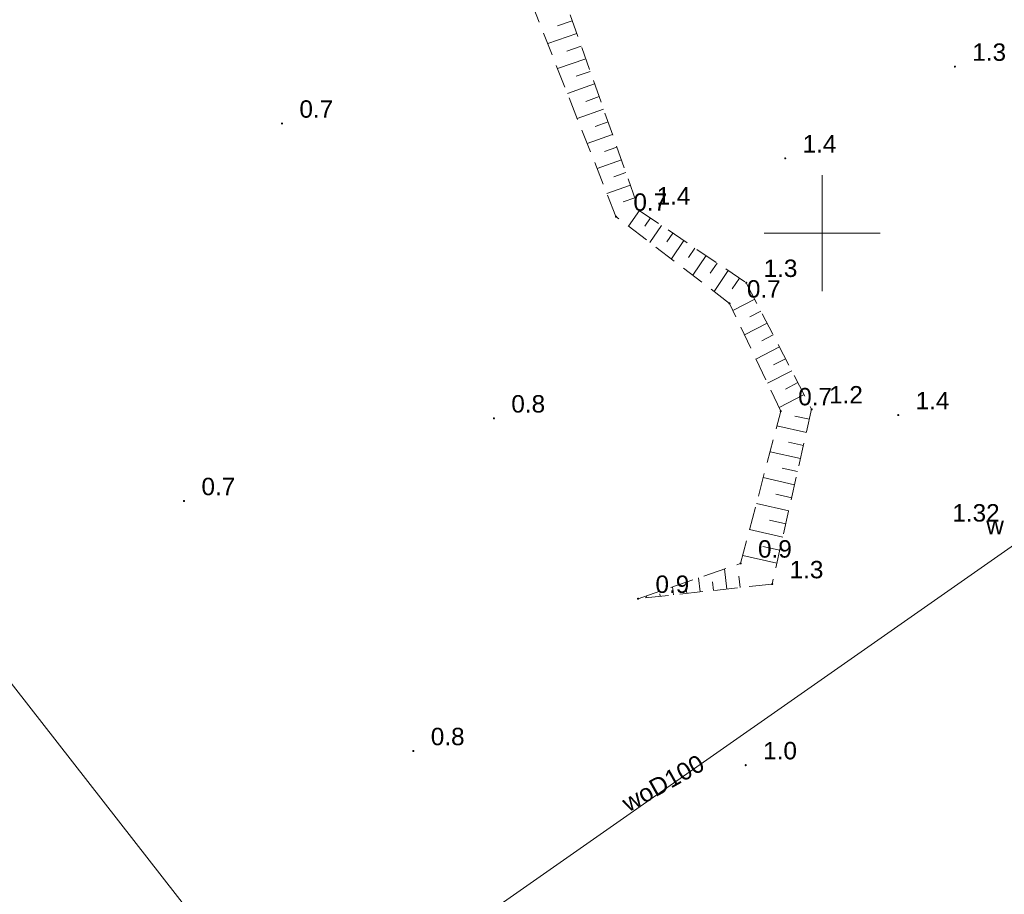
# Model space of a CAD drawing. Extents: x 5474185 to 5474933, y 5916077 to 5916824.
# Tile 248 of 256: x 5474465 to 5474508, y 5916522 to 5916559. Entities that reach past the tile are written whole.
import ezdxf
from ezdxf.enums import TextEntityAlignment as Align

# ---------------------------------------------------------------- set-up
doc = ezdxf.new("R2010")
doc.units = 0
doc.linetypes.add('PRZER2-1', pattern=[1.5, 1, -0.5])
for name, color, linetype, lineweight in [('GSPWPN', 253, 'CONTINUOUS', 13), ('GSPWPN_O', 253, 'CONTINUOUS', 13), ('GSSZSN', 254, 'CONTINUOUS', 18), ('GULWPR', 7, 'CONTINUOUS', 18), ('GULWPR_O', 254, 'CONTINUOUS', 18), ('GUPIWZ_O', 253, 'CONTINUOUS', 18), ('GUPPRZ_O', 40, 'CONTINUOUS', 18), ('Ramka sekcyjna', 253, 'CONTINUOUS', 18)]:
    doc.layers.add(name, color=color, linetype=linetype, lineweight=lineweight)
doc.styles.add('Arial', font='arial.ttf')

msp = doc.modelspace()

# ---------------------------------------------------------------- hatches: boundary and pattern name
at = {"layer": 'GSPWPN'}
for points in [[(5474505.72, 5916557.125), (5474505.708353, 5916557.126533), (5474505.6975, 5916557.131029), (5474505.68818, 5916557.13818), (5474505.681029, 5916557.1475), (5474505.676533, 5916557.158353), (5474505.675, 5916557.17), (5474505.676533, 5916557.181647), (5474505.681029, 5916557.1925), (5474505.68818, 5916557.20182), (5474505.6975, 5916557.208971), (5474505.708353, 5916557.213467), (5474505.72, 5916557.215), (5474505.731647, 5916557.213467), (5474505.7425, 5916557.208971), (5474505.75182, 5916557.20182), (5474505.758971, 5916557.1925), (5474505.763467, 5916557.181647), (5474505.765, 5916557.17), (5474505.763467, 5916557.158353), (5474505.758971, 5916557.1475), (5474505.75182, 5916557.13818), (5474505.7425, 5916557.131029), (5474505.731647, 5916557.126533)], [(5474476.73, 5916554.675), (5474476.718353, 5916554.676533), (5474476.7075, 5916554.681029), (5474476.69818, 5916554.68818), (5474476.691029, 5916554.6975), (5474476.686533, 5916554.708353), (5474476.685, 5916554.72), (5474476.686533, 5916554.731647), (5474476.691029, 5916554.7425), (5474476.69818, 5916554.75182), (5474476.7075, 5916554.758971), (5474476.718353, 5916554.763467), (5474476.73, 5916554.765), (5474476.741647, 5916554.763467), (5474476.7525, 5916554.758971), (5474476.76182, 5916554.75182), (5474476.768971, 5916554.7425), (5474476.773467, 5916554.731647), (5474476.775, 5916554.72), (5474476.773467, 5916554.708353), (5474476.768971, 5916554.6975), (5474476.76182, 5916554.68818), (5474476.7525, 5916554.681029), (5474476.741647, 5916554.676533)], [(5474498.41, 5916553.175), (5474498.398353, 5916553.176533), (5474498.3875, 5916553.181029), (5474498.37818, 5916553.18818), (5474498.371029, 5916553.1975), (5474498.366533, 5916553.208353), (5474498.365, 5916553.22), (5474498.366533, 5916553.231647), (5474498.371029, 5916553.2425), (5474498.37818, 5916553.25182), (5474498.3875, 5916553.258971), (5474498.398353, 5916553.263467), (5474498.41, 5916553.265), (5474498.421647, 5916553.263467), (5474498.4325, 5916553.258971), (5474498.44182, 5916553.25182), (5474498.448971, 5916553.2425), (5474498.453467, 5916553.231647), (5474498.455, 5916553.22), (5474498.453467, 5916553.208353), (5474498.448971, 5916553.1975), (5474498.44182, 5916553.18818), (5474498.4325, 5916553.181029), (5474498.421647, 5916553.176533)], [(5474492.12, 5916550.935), (5474492.108353, 5916550.936533), (5474492.0975, 5916550.941029), (5474492.08818, 5916550.94818), (5474492.081029, 5916550.9575), (5474492.076533, 5916550.968353), (5474492.075, 5916550.98), (5474492.076533, 5916550.991647), (5474492.081029, 5916551.0025), (5474492.08818, 5916551.01182), (5474492.0975, 5916551.018971), (5474492.108353, 5916551.023467), (5474492.12, 5916551.025), (5474492.131647, 5916551.023467), (5474492.1425, 5916551.018971), (5474492.15182, 5916551.01182), (5474492.158971, 5916551.0025), (5474492.163467, 5916550.991647), (5474492.165, 5916550.98), (5474492.163467, 5916550.968353), (5474492.158971, 5916550.9575), (5474492.15182, 5916550.94818), (5474492.1425, 5916550.941029), (5474492.131647, 5916550.936533)], [(5474491.12, 5916550.665), (5474491.108353, 5916550.666533), (5474491.0975, 5916550.671029), (5474491.08818, 5916550.67818), (5474491.081029, 5916550.6875), (5474491.076533, 5916550.698353), (5474491.075, 5916550.71), (5474491.076533, 5916550.721647), (5474491.081029, 5916550.7325), (5474491.08818, 5916550.74182), (5474491.0975, 5916550.748971), (5474491.108353, 5916550.753467), (5474491.12, 5916550.755), (5474491.131647, 5916550.753467), (5474491.1425, 5916550.748971), (5474491.15182, 5916550.74182), (5474491.158971, 5916550.7325), (5474491.163467, 5916550.721647), (5474491.165, 5916550.71), (5474491.163467, 5916550.698353), (5474491.158971, 5916550.6875), (5474491.15182, 5916550.67818), (5474491.1425, 5916550.671029), (5474491.131647, 5916550.666533)], [(5474496.73, 5916547.815), (5474496.718353, 5916547.816533), (5474496.7075, 5916547.821029), (5474496.69818, 5916547.82818), (5474496.691029, 5916547.8375), (5474496.686533, 5916547.848353), (5474496.685, 5916547.86), (5474496.686533, 5916547.871647), (5474496.691029, 5916547.8825), (5474496.69818, 5916547.89182), (5474496.7075, 5916547.898971), (5474496.718353, 5916547.903467), (5474496.73, 5916547.905), (5474496.741647, 5916547.903467), (5474496.7525, 5916547.898971), (5474496.76182, 5916547.89182), (5474496.768971, 5916547.8825), (5474496.773467, 5916547.871647), (5474496.775, 5916547.86), (5474496.773467, 5916547.848353), (5474496.768971, 5916547.8375), (5474496.76182, 5916547.82818), (5474496.7525, 5916547.821029), (5474496.741647, 5916547.816533)], [(5474496.01, 5916546.925), (5474495.998353, 5916546.926533), (5474495.9875, 5916546.931029), (5474495.97818, 5916546.93818), (5474495.971029, 5916546.9475), (5474495.966533, 5916546.958353), (5474495.965, 5916546.97), (5474495.966533, 5916546.981647), (5474495.971029, 5916546.9925), (5474495.97818, 5916547.00182), (5474495.9875, 5916547.008971), (5474495.998353, 5916547.013467), (5474496.01, 5916547.015), (5474496.021647, 5916547.013467), (5474496.0325, 5916547.008971), (5474496.04182, 5916547.00182), (5474496.048971, 5916546.9925), (5474496.053467, 5916546.981647), (5474496.055, 5916546.97), (5474496.053467, 5916546.958353), (5474496.048971, 5916546.9475), (5474496.04182, 5916546.93818), (5474496.0325, 5916546.931029), (5474496.021647, 5916546.926533)], [(5474498.22, 5916542.285), (5474498.208353, 5916542.286533), (5474498.1975, 5916542.291029), (5474498.18818, 5916542.29818), (5474498.181029, 5916542.3075), (5474498.176533, 5916542.318353), (5474498.175, 5916542.33), (5474498.176533, 5916542.341647), (5474498.181029, 5916542.3525), (5474498.18818, 5916542.36182), (5474498.1975, 5916542.368971), (5474498.208353, 5916542.373467), (5474498.22, 5916542.375), (5474498.231647, 5916542.373467), (5474498.2425, 5916542.368971), (5474498.25182, 5916542.36182), (5474498.258971, 5916542.3525), (5474498.263467, 5916542.341647), (5474498.265, 5916542.33), (5474498.263467, 5916542.318353), (5474498.258971, 5916542.3075), (5474498.25182, 5916542.29818), (5474498.2425, 5916542.291029), (5474498.231647, 5916542.286533)], [(5474499.55, 5916542.365), (5474499.538353, 5916542.366533), (5474499.5275, 5916542.371029), (5474499.51818, 5916542.37818), (5474499.511029, 5916542.3875), (5474499.506533, 5916542.398353), (5474499.505, 5916542.41), (5474499.506533, 5916542.421647), (5474499.511029, 5916542.4325), (5474499.51818, 5916542.44182), (5474499.5275, 5916542.448971), (5474499.538353, 5916542.453467), (5474499.55, 5916542.455), (5474499.561647, 5916542.453467), (5474499.5725, 5916542.448971), (5474499.58182, 5916542.44182), (5474499.588971, 5916542.4325), (5474499.593467, 5916542.421647), (5474499.595, 5916542.41), (5474499.593467, 5916542.398353), (5474499.588971, 5916542.3875), (5474499.58182, 5916542.37818), (5474499.5725, 5916542.371029), (5474499.561647, 5916542.366533)], [(5474503.28, 5916542.115), (5474503.268353, 5916542.116533), (5474503.2575, 5916542.121029), (5474503.24818, 5916542.12818), (5474503.241029, 5916542.1375), (5474503.236533, 5916542.148353), (5474503.235, 5916542.16), (5474503.236533, 5916542.171647), (5474503.241029, 5916542.1825), (5474503.24818, 5916542.19182), (5474503.2575, 5916542.198971), (5474503.268353, 5916542.203467), (5474503.28, 5916542.205), (5474503.291647, 5916542.203467), (5474503.3025, 5916542.198971), (5474503.31182, 5916542.19182), (5474503.318971, 5916542.1825), (5474503.323467, 5916542.171647), (5474503.325, 5916542.16), (5474503.323467, 5916542.148353), (5474503.318971, 5916542.1375), (5474503.31182, 5916542.12818), (5474503.3025, 5916542.121029), (5474503.291647, 5916542.116533)], [(5474485.86, 5916541.975), (5474485.848353, 5916541.976533), (5474485.8375, 5916541.981029), (5474485.82818, 5916541.98818), (5474485.821029, 5916541.9975), (5474485.816533, 5916542.008353), (5474485.815, 5916542.02), (5474485.816533, 5916542.031647), (5474485.821029, 5916542.0425), (5474485.82818, 5916542.05182), (5474485.8375, 5916542.058971), (5474485.848353, 5916542.063467), (5474485.86, 5916542.065), (5474485.871647, 5916542.063467), (5474485.8825, 5916542.058971), (5474485.89182, 5916542.05182), (5474485.898971, 5916542.0425), (5474485.903467, 5916542.031647), (5474485.905, 5916542.02), (5474485.903467, 5916542.008353), (5474485.898971, 5916541.9975), (5474485.89182, 5916541.98818), (5474485.8825, 5916541.981029), (5474485.871647, 5916541.976533)], [(5474472.51, 5916538.415), (5474472.498353, 5916538.416533), (5474472.4875, 5916538.421029), (5474472.47818, 5916538.42818), (5474472.471029, 5916538.4375), (5474472.466533, 5916538.448353), (5474472.465, 5916538.46), (5474472.466533, 5916538.471647), (5474472.471029, 5916538.4825), (5474472.47818, 5916538.49182), (5474472.4875, 5916538.498971), (5474472.498353, 5916538.503467), (5474472.51, 5916538.505), (5474472.521647, 5916538.503467), (5474472.5325, 5916538.498971), (5474472.54182, 5916538.49182), (5474472.548971, 5916538.4825), (5474472.553467, 5916538.471647), (5474472.555, 5916538.46), (5474472.553467, 5916538.448353), (5474472.548971, 5916538.4375), (5474472.54182, 5916538.42818), (5474472.5325, 5916538.421029), (5474472.521647, 5916538.416533)], [(5474496.49, 5916535.725), (5474496.478353, 5916535.726533), (5474496.4675, 5916535.731029), (5474496.45818, 5916535.73818), (5474496.451029, 5916535.7475), (5474496.446533, 5916535.758353), (5474496.445, 5916535.77), (5474496.446533, 5916535.781647), (5474496.451029, 5916535.7925), (5474496.45818, 5916535.80182), (5474496.4675, 5916535.808971), (5474496.478353, 5916535.813467), (5474496.49, 5916535.815), (5474496.501647, 5916535.813467), (5474496.5125, 5916535.808971), (5474496.52182, 5916535.80182), (5474496.528971, 5916535.7925), (5474496.533467, 5916535.781647), (5474496.535, 5916535.77), (5474496.533467, 5916535.758353), (5474496.528971, 5916535.7475), (5474496.52182, 5916535.73818), (5474496.5125, 5916535.731029), (5474496.501647, 5916535.726533)], [(5474497.85, 5916534.835), (5474497.838353, 5916534.836533), (5474497.8275, 5916534.841029), (5474497.81818, 5916534.84818), (5474497.811029, 5916534.8575), (5474497.806533, 5916534.868353), (5474497.805, 5916534.88), (5474497.806533, 5916534.891647), (5474497.811029, 5916534.9025), (5474497.81818, 5916534.91182), (5474497.8275, 5916534.918971), (5474497.838353, 5916534.923467), (5474497.85, 5916534.925), (5474497.861647, 5916534.923467), (5474497.8725, 5916534.918971), (5474497.88182, 5916534.91182), (5474497.888971, 5916534.9025), (5474497.893467, 5916534.891647), (5474497.895, 5916534.88), (5474497.893467, 5916534.868353), (5474497.888971, 5916534.8575), (5474497.88182, 5916534.84818), (5474497.8725, 5916534.841029), (5474497.861647, 5916534.836533)], [(5474492.07, 5916534.205), (5474492.058353, 5916534.206533), (5474492.0475, 5916534.211029), (5474492.03818, 5916534.21818), (5474492.031029, 5916534.2275), (5474492.026533, 5916534.238353), (5474492.025, 5916534.25), (5474492.026533, 5916534.261647), (5474492.031029, 5916534.2725), (5474492.03818, 5916534.28182), (5474492.0475, 5916534.288971), (5474492.058353, 5916534.293467), (5474492.07, 5916534.295), (5474492.081647, 5916534.293467), (5474492.0925, 5916534.288971), (5474492.10182, 5916534.28182), (5474492.108971, 5916534.2725), (5474492.113467, 5916534.261647), (5474492.115, 5916534.25), (5474492.113467, 5916534.238353), (5474492.108971, 5916534.2275), (5474492.10182, 5916534.21818), (5474492.0925, 5916534.211029), (5474492.081647, 5916534.206533)], [(5474482.39, 5916527.645), (5474482.378353, 5916527.646533), (5474482.3675, 5916527.651029), (5474482.35818, 5916527.65818), (5474482.351029, 5916527.6675), (5474482.346533, 5916527.678353), (5474482.345, 5916527.69), (5474482.346533, 5916527.701647), (5474482.351029, 5916527.7125), (5474482.35818, 5916527.72182), (5474482.3675, 5916527.728971), (5474482.378353, 5916527.733467), (5474482.39, 5916527.735), (5474482.401647, 5916527.733467), (5474482.4125, 5916527.728971), (5474482.42182, 5916527.72182), (5474482.428971, 5916527.7125), (5474482.433467, 5916527.701647), (5474482.435, 5916527.69), (5474482.433467, 5916527.678353), (5474482.428971, 5916527.6675), (5474482.42182, 5916527.65818), (5474482.4125, 5916527.651029), (5474482.401647, 5916527.646533)], [(5474496.71, 5916527.035), (5474496.698353, 5916527.036533), (5474496.6875, 5916527.041029), (5474496.67818, 5916527.04818), (5474496.671029, 5916527.0575), (5474496.666533, 5916527.068353), (5474496.665, 5916527.08), (5474496.666533, 5916527.091647), (5474496.671029, 5916527.1025), (5474496.67818, 5916527.11182), (5474496.6875, 5916527.118971), (5474496.698353, 5916527.123467), (5474496.71, 5916527.125), (5474496.721647, 5916527.123467), (5474496.7325, 5916527.118971), (5474496.74182, 5916527.11182), (5474496.748971, 5916527.1025), (5474496.753467, 5916527.091647), (5474496.755, 5916527.08), (5474496.753467, 5916527.068353), (5474496.748971, 5916527.0575), (5474496.74182, 5916527.04818), (5474496.7325, 5916527.041029), (5474496.721647, 5916527.036533)]]:
    msp.add_hatch(color=256, dxfattribs=at).paths.add_polyline_path(points)

# ---------------------------------------------------------------- linework, layer by layer
at = {"layer": 'GSSZSN', "linetype": 'PRZER2-1', "lineweight": 13}
for p, q in [((5474487.65, 5916563.65, 10.06), (5474492.12, 5916550.98, 10.06)), ((5474491.12, 5916550.71, 10.06), (5474486.38, 5916562.71, 10.06)), ((5474496.01, 5916546.97, 10.06), (5474491.12, 5916550.71, 10.06)), ((5474492.12, 5916550.98, 10.06), (5474496.73, 5916547.86, 10.06)), ((5474496.73, 5916547.86, 10.06), (5474499.55, 5916542.41, 10.06)), ((5474498.22, 5916542.33, 10.06), (5474496.01, 5916546.97, 10.06)), ((5474496.49, 5916535.77, 10.06), (5474498.22, 5916542.33, 10.06)), ((5474499.55, 5916542.41, 10.06), (5474497.85, 5916534.88, 10.06)), ((5474492.07, 5916534.25, 10.06), (5474496.49, 5916535.77, 10.06)), ((5474497.85, 5916534.88, 10.06), (5474492.07, 5916534.25, 10.06))]:
    msp.add_line(p, q, dxfattribs=at)
at = {"layer": 'GSSZSN', "linetype": 'Continuous', "lineweight": 18, "elevation": 10.06, "flags": 128}
for points in [[(5474489.238424, 5916559.147689), (5474488.601524, 5916558.92299)], [(5474489.430708, 5916558.60267), (5474488.177095, 5916558.160393)], [(5474489.622991, 5916558.057651), (5474489.006278, 5916557.840073)], [(5474489.815275, 5916557.512632), (5474488.602034, 5916557.084598)], [(5474490.007559, 5916556.967613), (5474489.411031, 5916556.757157)], [(5474490.199843, 5916556.422593), (5474489.026973, 5916556.008803)], [(5474490.392126, 5916555.877574), (5474489.815784, 5916555.67424)], [(5474490.58441, 5916555.332555), (5474489.451912, 5916554.933008)], [(5474490.776694, 5916554.787536), (5474490.220538, 5916554.591323)], [(5474490.968978, 5916554.242517), (5474489.876851, 5916553.857212)], [(5474491.161262, 5916553.697498), (5474490.625291, 5916553.508406)], [(5474491.353545, 5916553.152479), (5474490.30179, 5916552.781417)], [(5474491.545829, 5916552.607459), (5474491.030044, 5916552.42549)], [(5474491.738113, 5916552.06244), (5474490.726729, 5916551.705622)], [(5474491.930397, 5916551.517421), (5474491.434798, 5916551.342573)], [(5474492.126673, 5916550.975484), (5474491.664927, 5916550.293226)], [(5474492.605303, 5916550.651552), (5474492.365035, 5916550.29654)], [(5474493.083933, 5916550.32762), (5474492.584605, 5916549.589831)], [(5474493.562563, 5916550.003688), (5474493.303504, 5916549.620911)], [(5474494.041194, 5916549.679756), (5474493.504284, 5916548.886437)], [(5474494.519824, 5916549.355824), (5474494.241974, 5916548.945282)], [(5474494.998454, 5916549.031892), (5474494.423962, 5916548.183043)], [(5474495.477085, 5916548.70796), (5474495.180443, 5916548.269653)], [(5474495.955715, 5916548.384028), (5474495.343641, 5916547.479649)], [(5474496.434345, 5916548.060096), (5474496.118913, 5916547.594024)], [(5474497.097133, 5916547.15047), (5474496.155987, 5916546.663492)], [(5474497.36273, 5916546.63717), (5474496.883687, 5916546.389298)], [(5474497.628328, 5916546.12387), (5474496.6533, 5916545.619361)], [(5474497.893925, 5916545.61057), (5474497.397941, 5916545.353932)], [(5474498.159523, 5916545.09727), (5474497.150613, 5916544.575229)], [(5474498.42512, 5916544.58397), (5474497.912195, 5916544.318567)], [(5474498.690717, 5916544.07067), (5474497.647926, 5916543.531097)], [(5474498.956315, 5916543.55737), (5474498.426449, 5916543.283201)], [(5474499.221912, 5916543.04407), (5474498.145238, 5916542.486965)], [(5474499.45267, 5916541.978886), (5474498.827272, 5916542.120078)], [(5474499.325395, 5916541.415131), (5474498.054404, 5916541.702074)], [(5474499.198119, 5916540.851376), (5474498.552526, 5916540.997127)], [(5474499.070844, 5916540.28762), (5474497.759462, 5916540.583683)], [(5474498.943569, 5916539.723865), (5474498.27778, 5916539.874176)], [(5474498.816293, 5916539.16011), (5474497.46452, 5916539.465291)], [(5474498.689018, 5916538.596355), (5474498.003034, 5916538.751225)], [(5474498.561742, 5916538.0326), (5474497.169579, 5916538.3469)], [(5474498.434467, 5916537.468845), (5474497.728287, 5916537.628274)], [(5474498.307191, 5916536.905089), (5474496.874637, 5916537.228508)], [(5474498.179916, 5916536.341334), (5474497.453541, 5916536.505323)], [(5474498.052641, 5916535.777579), (5474496.579695, 5916536.110116)], [(5474495.892047, 5916534.66659), (5474495.797727, 5916535.531933)], [(5474494.742965, 5916534.541344), (5474494.677002, 5916535.146526)], [(5474495.317506, 5916534.603967), (5474495.277435, 5916534.971598)], [(5474496.466588, 5916534.729213), (5474496.412339, 5916535.226925)], [(5474493.019342, 5916534.353475), (5474493.007628, 5916534.460944)], [(5474493.593883, 5916534.416098), (5474493.556277, 5916534.761118)], [(5474494.168424, 5916534.478721), (5474494.142532, 5916534.716271)], [(5474492.444801, 5916534.290852), (5474492.435552, 5916534.37571)]]:
    msp.add_lwpolyline(points, dxfattribs=at)
at = {"layer": 'GULWPR', "linetype": 'Continuous', "lineweight": 13}
for p, q in [((5474477.26, 5916514.99, 10.14), (5474425.64, 5916581.05, 10.14)), ((5474508.58, 5916536.78, 10.14), (5474479.12, 5916516.18, 10.14))]:
    msp.add_line(p, q, dxfattribs=at)
at = {"layer": 'Ramka sekcyjna', "linetype": 'Continuous', "lineweight": 18, "elevation": 100, "flags": 128}
for points in [[(5474500, 5916547.5), (5474500, 5916552.5)], [(5474502.5, 5916550), (5474497.5, 5916550)]]:
    msp.add_lwpolyline(points, dxfattribs=at)

# ---------------------------------------------------------------- texts
at = {"layer": 'GSPWPN_O', "linetype": 'Continuous', "lineweight": 0, "style": 'Arial'}
for s, p in [('1.3', (5474506.47, 5916557.42, 10.8)), ('0.7', (5474477.48, 5916554.97, 10.8)), ('1.4', (5474499.16, 5916553.47, 10.8)), ('1.4', (5474492.87, 5916551.23, 10.8)), ('0.7', (5474491.87, 5916550.96, 10.8)), ('1.3', (5474497.48, 5916548.11, 10.8)), ('0.7', (5474496.76, 5916547.22, 10.8)), ('1.2', (5474500.3, 5916542.66, 10.8)), ('0.8', (5474486.61, 5916542.27, 10.8)), ('0.7', (5474498.97, 5916542.58, 10.8)), ('1.4', (5474504.03, 5916542.41, 10.8)), ('0.7', (5474473.26, 5916538.71, 10.8)), ('0.9', (5474497.24, 5916536.02, 10.8)), ('1.3', (5474498.6, 5916535.13, 10.8)), ('0.9', (5474492.82, 5916534.5, 10.8)), ('0.8', (5474483.14, 5916527.94, 10.8)), ('1.0', (5474497.46, 5916527.33, 10.8))]:
    msp.add_text(s, height=0.75, dxfattribs=at).set_placement(p)
at = {"layer": 'GULWPR_O', "linetype": 'Continuous', "lineweight": 0, "style": 'Arial'}
msp.add_text('woD100', height=0.75, rotation=29.291366, dxfattribs=at).set_placement((5474493.330488, 5916525.980551, 10.8), align=Align.CENTER)
at = {"layer": 'GUPIWZ_O', "linetype": 'Continuous', "lineweight": 0, "style": 'Arial'}
msp.add_text('w', height=0.75, dxfattribs=at).set_placement((5474507.83, 5916537.03, 10.8), align=Align.RIGHT)
at = {"layer": 'GUPPRZ_O', "linetype": 'Continuous', "lineweight": 0, "style": 'Arial'}
msp.add_text('1.32', height=0.75, dxfattribs=at).set_placement((5474505.610455, 5916537.574059, 10.8))

doc.saveas('drawing.dxf')
